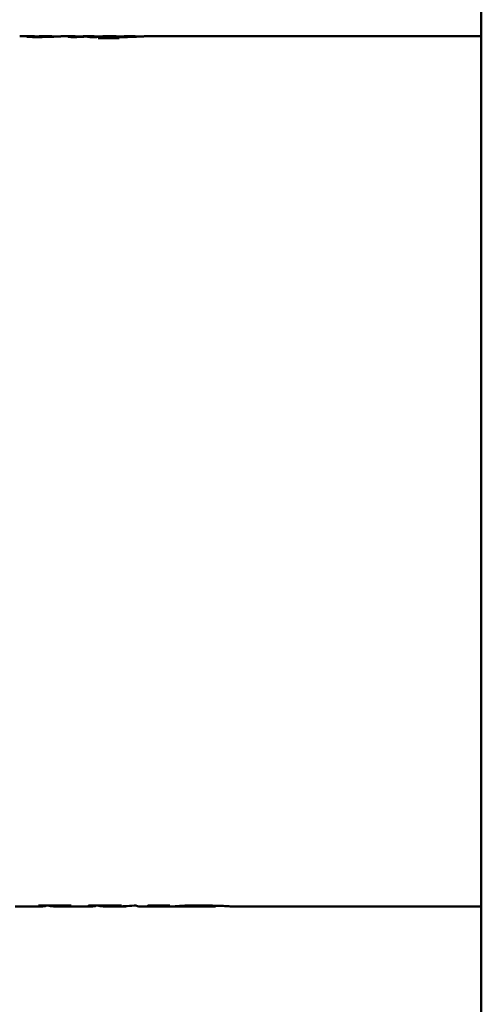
# Model space of a CAD drawing. Header units: millimetres. Extents: x 661 to 1019, y 403 to 785.
# Tile 3 of 5: x 762 to 832, y 533 to 684. Entities that reach past the tile are written whole.
import ezdxf

# ---------------------------------------------------------------- set-up
doc = ezdxf.new("R2010")
doc.units = ezdxf.units.MM
doc.header["$LTSCALE"] = 4
doc.layers.add('Widoczne (ISO)', color=7, linetype='Continuous', lineweight=50)

msp = doc.modelspace()

# ---------------------------------------------------------------- linework, layer by layer
at = {"layer": 'Widoczne (ISO)'}
for p, q in [((832.5, 404.6), (832.5, 783.4)), ((762.21, 681.8), (763.42, 681.8)), ((764.18, 681.74), (764.18, 681.69)), ((764.89, 681.8), (766.58, 681.8)), ((766.65, 681.79), (766.65, 681.73)), ((768.11, 681.8), (769.94, 681.8)), ((769.98, 681.8), (769.98, 681.69)), ((770.15, 681.79), (770.15, 681.69)), ((770.67, 681.75), (770.67, 681.7)), ((770.71, 681.75), (770.71, 681.71)), ((771.46, 681.8), (772.94, 681.8)), ((772.22, 681.76), (772.22, 681.7)), ((772.51, 681.79), (772.51, 681.69)), ((772.87, 681.8), (772.87, 681.69)), ((773.42, 681.78), (773.42, 681.7)), ((773.6, 681.74), (773.6, 681.7)), ((776.86, 681.5), (773.71, 681.5)), ((773.77, 681.52), (773.77, 681.5)), ((773.89, 681.73), (773.89, 681.71)), ((774.43, 681.8), (776.26, 681.8)), ((774.46, 681.76), (774.46, 681.74)), ((776.21, 681.57), (776.21, 681.5)), ((776.45, 681.79), (776.45, 681.65)), ((776.83, 681.73), (776.83, 681.7)), ((777.71, 681.8), (779.37, 681.8)), ((779.37, 681.8), (779.37, 681.73)), ((780.91, 681.8), (832.5, 681.8)), ((760.96, 548.2), (764.85, 548.2)), ((764.58, 548.32), (769.54, 548.32)), ((765.67, 548.27), (765.67, 548.32)), ((767.08, 548.2), (772.5, 548.2)), ((769.45, 548.31), (769.45, 548.32)), ((772.29, 548.32), (777.27, 548.32)), ((773.31, 548.27), (773.31, 548.32)), ((774.7, 548.2), (776.41, 548.2)), ((777.09, 548.2), (777.81, 548.2)), ((777.19, 548.31), (777.19, 548.32)), ((777.72, 548.21), (777.72, 548.23)), ((779.19, 548.32), (779.49, 548.32)), ((779.93, 548.2), (781.67, 548.2)), ((781.38, 548.32), (784.69, 548.32)), ((782.24, 548.2), (785.17, 548.2)), ((782.43, 548.26), (782.43, 548.32)), ((784.62, 548.31), (784.62, 548.32)), ((787.45, 548.21), (785.43, 548.21)), ((787.45, 548.2), (787.45, 548.32)), ((787.45, 548.2), (791.65, 548.2)), ((788.39, 548.29), (788.39, 548.33)), ((791.68, 548.2), (791.68, 548.31)), ((794.03, 548.2), (832.5, 548.2))]:
    msp.add_line(p, q, dxfattribs=at)
for centre, major_axis, ratio, start_param, end_param in [((769.94, 615), (0, 66.8), 0.315789, 6.281386, 6.316714), ((761.65, 615), (-377.3, 0), 0.177049, 4.687751, 4.68987), ((771.46, 615), (0, -66.8), 0.314845, 3.141593, 3.175024), ((772.92, 615), (0, 66.8), 0.294118, 0.020706, 0.035683), ((772.94, 615), (0, 66.8), 0.307971, 6.259859, 6.286866), ((728.82, 615), (-1912.15, 0), 0.034934, 4.688779, 4.689062), ((775.24, 615), (0, 66.8), 0.242424, 0.090886, 0.094129), ((774.43, 615), (0, -66.8), 0.3, 3.141593, 3.176198), ((771.08, 615), (98.61, 0), 0.677419, 1.534428, 1.536484), ((776.26, 615), (0, 66.8), 0.28722, 6.281191, 6.355517), ((777.73, 615), (0, -66.8), 0.290123, 3.196081, 3.211962), ((767.06, 615), (-406.04, 0), 0.164516, 4.687341, 4.689262), ((777.71, 615), (0, -66.8), 0.282908, 3.141593, 3.187851), ((778.38, 615), (0, -66.8), 0.242424, 3.232479, 3.235721), ((763.6, 615), (0, 66.8), 0.242424, 3.197953, 3.201996), ((764.85, 615), (0, 66.8), 0.286334, 3.141593, 3.174692), ((767.08, 615), (0, -66.8), 0.286645, 6.222782, 6.316162), ((768.19, 615), (0, -66.8), 0.333333, 0.056361, 0.060404), ((771.19, 615), (0, 66.8), 0.272727, 3.197953, 3.201996), ((772.5, 615), (0, 66.8), 0.284439, 3.141593, 3.175181), ((774.7, 615), (0, -66.8), 0.287154, 6.222782, 6.316774), ((776.41, 615), (0, 66.8), 0.689042, 3.141593, 3.201996), ((777.09, 615), (0, -66.8), 0.688466, 6.27573, 6.29671), ((776.05, 615), (0, -66.8), 0.30303, 0.056361, 0.060404), ((777.81, 615), (0, 66.8), 0.108205, 3.128068, 3.177831), ((779.93, 615), (0, -66.8), 0.108422, 6.222782, 6.283185), ((780.28, 615), (0, 66.8), 0.272727, 3.197953, 3.201996), ((781.67, 615), (0, 66.8), 0.286241, 3.141593, 3.175181), ((782.24, 615), (0, -66.8), 0.290608, 6.268385, 6.316774), ((783.71, 615), (0, -66.8), 0.242424, 0.056361, 0.060404), ((785.16, 615), (0, 66.8), 0.290411, 3.151081, 3.195748), ((787.39, 615), (0, -66.8), 0.283951, 0.01328, 0.052931)]:
    msp.add_ellipse(centre, major_axis=major_axis, ratio=ratio, start_param=start_param, end_param=end_param, dxfattribs=at)
for points, knots in [([(761.92, 681.8), (761.88, 681.8), (761.85, 681.8), (761.77, 681.8), (761.74, 681.8), (761.68, 681.8), (761.66, 681.8), (761.64, 681.8)], [0, 0, 0, 0, 0.01188907, 0.01188907, 0.02316316, 0.02316316, 0.03237996, 0.03237996, 0.03237996, 0.03237996]), ([(762.21, 681.8), (762.21, 681.8), (762.21, 681.8), (762.17, 681.8), (762.14, 681.8), (762.07, 681.8), (762.04, 681.8), (761.98, 681.8), (761.95, 681.8), (761.92, 681.8)], [0.01552532, 0.01552532, 0.01552532, 0.01552532, 0.01595937, 0.01595937, 0.02970332, 0.02970332, 0.03882252, 0.03882252, 0.04780548, 0.04780548, 0.04780548, 0.04780548]), ([(762.72, 681.76), (762.72, 681.78), (762.8, 681.79), (763.04, 681.8), (763.3, 681.8), (764.01, 681.8), (764.19, 681.79), (764.44, 681.79), (764.46, 681.79), (764.48, 681.79)], [0, 0, 0, 0, 0.1370693, 0.1370693, 0.2060012, 0.2060012, 0.2219751, 0.2219751, 0.2233275, 0.2233275, 0.2233275, 0.2233275]), ([(764.41, 681.69), (764.23, 681.69), (764.05, 681.69), (763.72, 681.69), (763.57, 681.7), (763.37, 681.7), (763.21, 681.71), (762.94, 681.73), (762.86, 681.74), (762.75, 681.75), (762.72, 681.76), (762.72, 681.76)], [0, 0, 0, 0, 0.0538257, 0.0538257, 0.1014147, 0.1014147, 0.1262454, 0.1262454, 0.1435674, 0.1435674, 0.1616828, 0.1616828, 0.1616828, 0.1616828]), ([(764.89, 681.8), (764.78, 681.8), (764.7, 681.8), (764.38, 681.79), (764.18, 681.77), (764.18, 681.74)], [-0.2824485, -0.2824485, -0.2824485, -0.2824485, -0.2317309, -0.2317309, 0, 0, 0, 0]), ([(764.18, 681.74), (764.18, 681.73), (764.18, 681.73), (764.21, 681.73), (764.22, 681.72), (764.29, 681.72), (764.34, 681.71), (764.44, 681.71), (764.49, 681.71), (764.61, 681.71), (764.67, 681.71), (764.73, 681.71)], [-0.07731556, -0.07731556, -0.07731556, -0.07731556, -0.06665941, -0.06665941, -0.05672866, -0.05672866, -0.0378551, -0.0378551, -0.01876493, -0.01876493, 0, 0, 0, 0]), ([(768.11, 681.8), (768.09, 681.8), (768, 681.8), (767.67, 681.78), (767.37, 681.76), (766.44, 681.73), (765.96, 681.71), (765.45, 681.7), (765.25, 681.7), (764.83, 681.69), (764.62, 681.69), (764.41, 681.69)], [0.0107387, 0.0107387, 0.0107387, 0.0107387, 0.1393118, 0.1393118, 0.280084, 0.280084, 0.420525, 0.420525, 0.5087509, 0.5087509, 0.5968669, 0.5968669, 0.5968669, 0.5968669]), ([(764.73, 681.71), (764.81, 681.71), (764.88, 681.71), (764.96, 681.71), (765.03, 681.71), (765.09, 681.71), (765.15, 681.71)], [0, 0, 0, 0, 0.02262707, 0.02262707, 0.02262707, 0.04490807, 0.04490807, 0.04490807, 0.04490807]), ([(766.65, 681.79), (766.65, 681.8), (766.57, 681.8), (766.37, 681.79), (766.18, 681.78), (765.76, 681.75), (765.62, 681.74), (765.36, 681.72), (765.25, 681.72), (765.15, 681.71)], [0, 0, 0, 0, 0.1436602, 0.1436602, 0.263507, 0.263507, 0.2952168, 0.2952168, 0.3190981, 0.3190981, 0.3190981, 0.3190981]), ([(766.65, 681.78), (766.71, 681.78), (766.77, 681.78), (766.98, 681.78), (767.11, 681.78), (767.38, 681.78), (767.56, 681.79), (767.86, 681.79), (767.94, 681.79), (768, 681.8), (768.01, 681.8), (768.01, 681.8)], [0.025015, 0.025015, 0.025015, 0.025015, 0.0438288, 0.0438288, 0.0874922, 0.0874922, 0.1344235, 0.1344235, 0.1748431, 0.1748431, 0.1773871, 0.1773871, 0.1773871, 0.1773871]), ([(769.07, 681.73), (769.07, 681.74), (769.09, 681.74), (769.15, 681.75), (769.19, 681.76), (769.24, 681.76)], [0, 0, 0, 0, 0.0402452, 0.0402452, 0.08133582, 0.08133582, 0.08133582, 0.08133582]), ([(769.83, 681.69), (769.78, 681.69), (769.73, 681.69), (769.62, 681.69), (769.57, 681.69), (769.41, 681.69), (769.33, 681.7), (769.21, 681.71), (769.16, 681.71), (769.08, 681.72), (769.07, 681.73), (769.07, 681.73)], [0, 0, 0, 0, 0.0161705, 0.0161705, 0.0317849, 0.0317849, 0.0689905, 0.0689905, 0.1200283, 0.1200283, 0.1738078, 0.1738078, 0.1738078, 0.1738078]), ([(771.41, 681.74), (771.16, 681.73), (770.87, 681.71), (770.45, 681.7), (770.3, 681.69), (770.09, 681.69), (769.96, 681.69), (769.83, 681.69)], [0, 0, 0, 0, 0.1110293, 0.1110293, 0.1793906, 0.1793906, 0.2687805, 0.2687805, 0.2687805, 0.2687805]), ([(769.98, 681.8), (770.02, 681.8), (770.06, 681.8), (770.12, 681.8), (770.15, 681.8), (770.15, 681.79)], [0, 0, 0, 0, 0.04136502, 0.04136502, 0.08593279, 0.08593279, 0.08593279, 0.08593279]), ([(770.76, 681.76), (770.74, 681.76), (770.72, 681.76), (770.68, 681.75), (770.67, 681.75), (770.67, 681.75)], [0, 0, 0, 0, 0.02064581, 0.02064581, 0.04292348, 0.04292348, 0.04292348, 0.04292348]), ([(770.67, 681.75), (770.67, 681.75), (770.67, 681.75), (770.68, 681.75), (770.68, 681.75), (770.68, 681.75), (770.69, 681.75), (770.7, 681.75), (770.7, 681.75), (770.71, 681.75)], [0, 0, 0, 0, 0.004530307, 0.004530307, 0.004530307, 0.007089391, 0.007089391, 0.007089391, 0.009756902, 0.009756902, 0.009756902, 0.009756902]), ([(770.71, 681.75), (770.72, 681.74), (770.74, 681.74), (770.76, 681.74), (770.78, 681.74), (770.8, 681.74), (770.82, 681.74)], [0, 0, 0, 0, 0.00622918, 0.00622918, 0.00622918, 0.01248835, 0.01248835, 0.01248835, 0.01248835]), ([(770.82, 681.74), (770.85, 681.74), (770.88, 681.74), (770.94, 681.74), (770.97, 681.74), (771.07, 681.75), (771.14, 681.75), (771.32, 681.75), (771.43, 681.76), (771.53, 681.76)], [0, 0, 0, 0, 0.00860243, 0.00860243, 0.0184626, 0.0184626, 0.0428287, 0.0428287, 0.08634038, 0.08634038, 0.08634038, 0.08634038]), ([(772.51, 681.79), (772.34, 681.78), (772.17, 681.77), (771.83, 681.76), (771.59, 681.75), (771.41, 681.74)], [0, 0, 0, 0, 0.0897812, 0.0897812, 0.1730815, 0.1730815, 0.1730815, 0.1730815]), ([(771.53, 681.76), (771.8, 681.77), (772.04, 681.78), (772.47, 681.79), (772.68, 681.8), (772.87, 681.8)], [0, 0, 0, 0, 0.1188652, 0.1188652, 0.2390822, 0.2390822, 0.2390822, 0.2390822]), ([(772.06, 681.72), (772.06, 681.73), (772.08, 681.74), (772.14, 681.75), (772.18, 681.75), (772.22, 681.76)], [0, 0, 0, 0, 0.04022478, 0.04022478, 0.0809689, 0.0809689, 0.0809689, 0.0809689]), ([(772.85, 681.69), (772.78, 681.69), (772.7, 681.69), (772.56, 681.69), (772.5, 681.69), (772.34, 681.7), (772.28, 681.7), (772.17, 681.7), (772.13, 681.71), (772.07, 681.72), (772.06, 681.72), (772.06, 681.72)], [0, 0, 0, 0, 0.0223001, 0.0223001, 0.0422212, 0.0422212, 0.073839, 0.073839, 0.1099309, 0.1099309, 0.1479181, 0.1479181, 0.1479181, 0.1479181]), ([(774.66, 681.76), (774.46, 681.74), (774.22, 681.73), (773.77, 681.71), (773.6, 681.7), (773.32, 681.69), (773.23, 681.69), (773.04, 681.69), (772.95, 681.69), (772.85, 681.69)], [0, 0, 0, 0, 0.1195638, 0.1195638, 0.1818693, 0.1818693, 0.2105609, 0.2105609, 0.2388562, 0.2388562, 0.2388562, 0.2388562]), ([(773.74, 681.76), (773.71, 681.76), (773.67, 681.75), (773.61, 681.74), (773.6, 681.74), (773.6, 681.74)], [0, 0, 0, 0, 0.03569372, 0.03569372, 0.07228263, 0.07228263, 0.07228263, 0.07228263]), ([(773.6, 681.74), (773.6, 681.74), (773.6, 681.74), (773.61, 681.74), (773.61, 681.73), (773.63, 681.73), (773.65, 681.73), (773.67, 681.73), (773.69, 681.73), (773.71, 681.73), (773.72, 681.73), (773.73, 681.73)], [0, 0, 0, 0, 0.00369925, 0.00369925, 0.00786604, 0.00786604, 0.01256073, 0.01256073, 0.01522731, 0.01522731, 0.01777595, 0.01777595, 0.01777595, 0.01777595]), ([(773.73, 681.73), (773.76, 681.73), (773.78, 681.73), (773.8, 681.73), (773.83, 681.73), (773.86, 681.73), (773.89, 681.73)], [0, 0, 0, 0, 0.00688971, 0.00688971, 0.00688971, 0.01767838, 0.01767838, 0.01767838, 0.01767838]), ([(773.77, 681.52), (773.86, 681.52), (773.96, 681.53), (774.13, 681.53), (774.21, 681.53), (774.41, 681.55), (774.48, 681.55), (774.66, 681.58), (774.77, 681.6), (774.87, 681.63)], [0, 0, 0, 0, 0.0286257, 0.0286257, 0.0553402, 0.0553402, 0.1004327, 0.1004327, 0.2473856, 0.2473856, 0.2473856, 0.2473856]), ([(773.89, 681.73), (773.99, 681.74), (774.1, 681.74), (774.28, 681.75), (774.38, 681.76), (774.46, 681.76)], [0, 0, 0, 0, 0.03698007, 0.03698007, 0.0743526, 0.0743526, 0.0743526, 0.0743526]), ([(776.37, 681.63), (776.33, 681.62), (776.29, 681.61), (776.23, 681.59), (776.21, 681.58), (776.21, 681.57)], [0, 0, 0, 0, 0.04372913, 0.04372913, 0.09080236, 0.09080236, 0.09080236, 0.09080236]), ([(776.21, 681.57), (776.21, 681.56), (776.21, 681.56), (776.22, 681.56), (776.23, 681.55), (776.26, 681.55), (776.28, 681.55), (776.34, 681.54), (776.38, 681.54), (776.59, 681.53), (776.76, 681.53), (776.91, 681.52)], [0, 0, 0, 0, 0.00905912, 0.00905912, 0.01745581, 0.01745581, 0.03130785, 0.03130785, 0.04240565, 0.04240565, 0.05832696, 0.05832696, 0.05832696, 0.05832696]), ([(776.3, 681.8), (776.33, 681.8), (776.37, 681.8), (776.43, 681.8), (776.45, 681.8), (776.45, 681.79)], [0, 0, 0, 0, 0.0402393, 0.0402393, 0.07970862, 0.07970862, 0.07970862, 0.07970862]), ([(777.48, 681.69), (777.28, 681.69), (777.16, 681.69), (776.97, 681.69), (776.81, 681.7), (776.68, 681.7)], [0, 0, 0, 0, 0.0603732, 0.0603732, 0.1729837, 0.1729837, 0.1729837, 0.1729837]), ([(776.83, 681.73), (776.91, 681.72), (776.99, 681.72), (777.12, 681.71), (777.18, 681.71), (777.34, 681.71), (777.41, 681.7), (777.49, 681.7)], [-0.1278404, -0.1278404, -0.1278404, -0.1278404, -0.051494, -0.051494, -0.022251, -0.022251, 0, 0, 0, 0]), ([(779.75, 681.75), (779.45, 681.73), (779.12, 681.72), (778.54, 681.7), (778.34, 681.7), (777.91, 681.69), (777.7, 681.69), (777.48, 681.69)], [0, 0, 0, 0, 0.1314898, 0.1314898, 0.1975754, 0.1975754, 0.2629431, 0.2629431, 0.2629431, 0.2629431]), ([(779.37, 681.8), (779.37, 681.8), (779.34, 681.8), (779.24, 681.79), (779.15, 681.78), (778.87, 681.76), (778.73, 681.76), (778.5, 681.74), (778.37, 681.73), (778.13, 681.72), (778.01, 681.72), (777.83, 681.71), (777.75, 681.71), (777.63, 681.71), (777.56, 681.7), (777.49, 681.7)], [0.0048284, 0.0048284, 0.0048284, 0.0048284, 0.0838879, 0.0838879, 0.1767174, 0.1767174, 0.261762, 0.261762, 0.3664602, 0.3664602, 0.4396054, 0.4396054, 0.493692, 0.493692, 0.5587844, 0.5587844, 0.5587844, 0.5587844]), ([(780.91, 681.8), (780.89, 681.8), (780.79, 681.8), (780.42, 681.78), (780.12, 681.76), (779.75, 681.75)], [0.0298309, 0.0298309, 0.0298309, 0.0298309, 0.1667608, 0.1667608, 0.3332408, 0.3332408, 0.3332408, 0.3332408]), ([(779.75, 681.78), (779.91, 681.78), (780.05, 681.78), (780.31, 681.78), (780.41, 681.78), (780.54, 681.78), (780.57, 681.79), (780.6, 681.79)], [0, 0, 0, 0, 0.04534659, 0.04534659, 0.08341576, 0.08341576, 0.09854814, 0.09854814, 0.09854814, 0.09854814]), ([(765.67, 548.27), (765.67, 548.28), (765.66, 548.28), (765.63, 548.28), (765.61, 548.29), (765.55, 548.29), (765.5, 548.29), (765.41, 548.3), (765.33, 548.3), (764.96, 548.3), (764.74, 548.31), (764.51, 548.31)], [0, 0, 0, 0, 0.015818, 0.015818, 0.03073442, 0.03073442, 0.05277383, 0.05277383, 0.0647042, 0.0647042, 0.07716975, 0.07716975, 0.07716975, 0.07716975]), ([(765.49, 548.24), (765.53, 548.24), (765.57, 548.25), (765.64, 548.26), (765.67, 548.27), (765.67, 548.27)], [0, 0, 0, 0, 0.04748921, 0.04748921, 0.09462753, 0.09462753, 0.09462753, 0.09462753]), ([(769.45, 548.31), (769.16, 548.31), (768.87, 548.3), (768.46, 548.3), (768.36, 548.29), (768.22, 548.28), (768.15, 548.28), (767.93, 548.26), (767.81, 548.25), (767.71, 548.24)], [0, 0, 0, 0, 0.0863676, 0.0863676, 0.1496792, 0.1496792, 0.25394, 0.25394, 0.5292119, 0.5292119, 0.5292119, 0.5292119]), ([(773.31, 548.27), (773.31, 548.28), (773.3, 548.28), (773.26, 548.29), (773.24, 548.29), (773.15, 548.29), (773.11, 548.3), (773.02, 548.3), (772.93, 548.3), (772.64, 548.3), (772.43, 548.31), (772.22, 548.31)], [0, 0, 0, 0, 0.0185659, 0.0185659, 0.036585, 0.036585, 0.058154, 0.058154, 0.146487, 0.146487, 0.2949543, 0.2949543, 0.2949543, 0.2949543]), ([(773.13, 548.24), (773.18, 548.24), (773.22, 548.25), (773.29, 548.26), (773.31, 548.27), (773.31, 548.27)], [0, 0, 0, 0, 0.04628414, 0.04628414, 0.0922263, 0.0922263, 0.0922263, 0.0922263]), ([(777.19, 548.31), (776.87, 548.31), (776.56, 548.3), (776.13, 548.29), (776.03, 548.29), (775.86, 548.28), (775.78, 548.28), (775.55, 548.26), (775.44, 548.25), (775.35, 548.24)], [0, 0, 0, 0, 0.0947273, 0.0947273, 0.1540381, 0.1540381, 0.2512502, 0.2512502, 0.4597131, 0.4597131, 0.4597131, 0.4597131]), ([(782.43, 548.26), (782.43, 548.27), (782.42, 548.27), (782.38, 548.28), (782.36, 548.28), (782.26, 548.29), (782.2, 548.29), (782.11, 548.3), (782.03, 548.3), (781.76, 548.3), (781.53, 548.31), (781.3, 548.31)], [0, 0, 0, 0, 0.0228983, 0.0228983, 0.0444023, 0.0444023, 0.0759299, 0.0759299, 0.1430885, 0.1430885, 0.2995419, 0.2995419, 0.2995419, 0.2995419]), ([(782.31, 548.24), (782.34, 548.24), (782.38, 548.25), (782.4, 548.25), (782.42, 548.25), (782.43, 548.26), (782.43, 548.26)], [0, 0, 0, 0, 0.03745496, 0.03745496, 0.03745496, 0.06837971, 0.06837971, 0.06837971, 0.06837971]), ([(783.71, 548.29), (783.51, 548.29), (783.36, 548.28), (783.23, 548.27), (783.08, 548.26), (782.97, 548.25), (782.89, 548.24)], [0, 0, 0, 0, 0.0705533, 0.0705533, 0.0705533, 0.1540532, 0.1540532, 0.1540532, 0.1540532]), ([(784.62, 548.31), (784.46, 548.31), (784.3, 548.3), (783.99, 548.3), (783.83, 548.3), (783.71, 548.29)], [0, 0, 0, 0, 0.04789747, 0.04789747, 0.0955938, 0.0955938, 0.0955938, 0.0955938]), ([(785.17, 548.2), (785.2, 548.2), (785.23, 548.2), (785.28, 548.2), (785.32, 548.2), (785.35, 548.2)], [0.00988754, 0.00988754, 0.00988754, 0.00988754, 0.02769817, 0.02769817, 0.05134951, 0.05134951, 0.05134951, 0.05134951]), ([(786.21, 548.3), (786.72, 548.31), (787.23, 548.32), (787.77, 548.33), (788.35, 548.33), (788.95, 548.34), (789.55, 548.34)], [0, 0, 0, 0, 0.1630097, 0.1630097, 0.1630097, 0.3427282, 0.3427282, 0.3427282, 0.3427282]), ([(787.64, 548.21), (787.6, 548.2), (787.55, 548.2), (787.47, 548.2), (787.45, 548.2), (787.45, 548.2)], [0, 0, 0, 0, 0.04898135, 0.04898135, 0.09543131, 0.09543131, 0.09543131, 0.09543131]), ([(789.36, 548.31), (789.21, 548.31), (789.06, 548.3), (788.92, 548.3), (788.74, 548.3), (788.56, 548.3), (788.39, 548.29)], [0, 0, 0, 0, 0.04409027, 0.04409027, 0.04409027, 0.09828567, 0.09828567, 0.09828567, 0.09828567]), ([(791.68, 548.2), (791.68, 548.21), (791.65, 548.21), (791.54, 548.23), (791.46, 548.24), (791.15, 548.26), (790.93, 548.27), (790.54, 548.29), (790.33, 548.29), (789.86, 548.3), (789.61, 548.31), (789.36, 548.31)], [0, 0, 0, 0, 0.0964956, 0.0964956, 0.1771697, 0.1771697, 0.2993674, 0.2993674, 0.4121857, 0.4121857, 0.5270623, 0.5270623, 0.5270623, 0.5270623]), ([(789.55, 548.34), (790.12, 548.34), (790.7, 548.33), (791.83, 548.31), (792.24, 548.3), (793.01, 548.26), (793.32, 548.24), (793.7, 548.22), (793.85, 548.21), (794, 548.2), (794.03, 548.2), (794.03, 548.2)], [0, 0, 0, 0, 0.172172, 0.172172, 0.35532, 0.35532, 0.660549, 0.660549, 1.055958, 1.055958, 1.313396, 1.313396, 1.313396, 1.313396]), ([(791.68, 548.2), (791.68, 548.2), (791.67, 548.2), (791.66, 548.2), (791.65, 548.2), (791.65, 548.2)], [-1.12874495, -1.12874495, -1.12874495, -1.12874495, -1.06007278, -1.06007278, -1.0328342, -1.0328342, -1.0328342, -1.0328342])]:
    msp.add_open_spline(points, degree=3, knots=knots, dxfattribs=at)
for points in [[(779.37, 681.78), (779.49, 681.78), (779.62, 681.78), (779.75, 681.78)], [(787.45, 548.2), (787.45, 548.2), (787.45, 548.2), (787.45, 548.2)]]:
    msp.add_open_spline(points, degree=3, dxfattribs=at)

doc.saveas('drawing.dxf')
